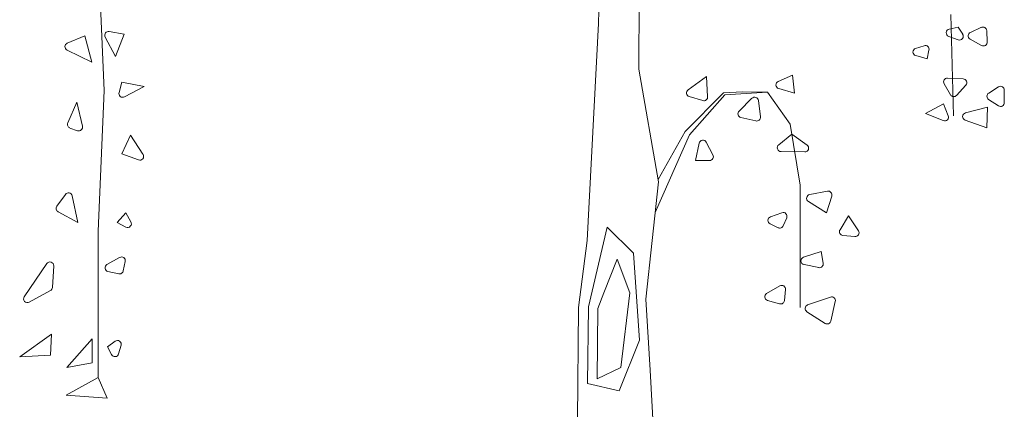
# Model space of a CAD drawing. Header units: millimetres. Extents: x 6315 to 14770, y 92 to 1587.
# Tile 10 of 12: x 6969 to 7004, y 544 to 558. Entities that reach past the tile are written whole.
import ezdxf

# ---------------------------------------------------------------- set-up
doc = ezdxf.new("R2010")
doc.units = ezdxf.units.MM
doc.layers.add('树草', color=3, linetype='Continuous', lineweight=13)

msp = doc.modelspace()

# ---------------------------------------------------------------- linework, layer by layer
at = {"layer": '树草'}
for p, q in [((6989.761, 557.656), (6989.885, 563.045)), ((6991.187, 556.036), (6991.219, 560.884)), ((6972.021, 560.27), (6972.229, 555.284)), ((7002.253, 557.975), (7002.341, 554.378)), ((6989.359, 549.966), (6989.761, 557.656)), ((7002.192, 557.458), (7002.507, 557.523)), ((7002.507, 557.523), (7002.668, 557.279)), ((7002.941, 557.343), (7003.33, 557.521)), ((6970.924, 556.96), (6971.543, 557.225)), ((6971.543, 557.225), (6971.797, 556.286)), ((6972.636, 556.489), (6972.27, 557.178)), ((6972.413, 557.374), (6972.941, 557.276)), ((6972.941, 557.276), (6972.636, 556.489)), ((7002.509, 557.079), (7002.173, 557.2)), ((7003.52, 557.405), (7003.539, 557.001)), ((7001.301, 556.87), (7001, 556.774)), ((7003.34, 556.877), (7002.932, 557.103)), ((6971.797, 556.286), (6970.918, 556.715)), ((7001.003, 556.517), (7001.404, 556.4)), ((7001.404, 556.4), (7001.473, 556.713)), ((6991.883, 552.042), (6991.187, 556.036)), ((6993.581, 555.778), (6992.934, 555.307)), ((6993.627, 555.062), (6993.581, 555.778)), ((6996.129, 555.605), (6996.634, 555.822)), ((6996.634, 555.822), (6996.708, 555.192)), ((7002.133, 555.724), (7002.686, 555.694)), ((6972.759, 555.212), (6972.864, 555.575)), ((6972.864, 555.575), (6973.648, 555.422)), ((6973.648, 555.422), (6972.951, 555.056)), ((7002.234, 555.133), (7002.009, 555.523)), ((7002.778, 555.469), (7002.45, 555.11)), ((7003.59, 555.192), (7003.939, 555.41)), ((6972.229, 555.284), (6972.021, 550.298)), ((6992.833, 553.831), (6994.185, 555.201)), ((6992.974, 555.07), (6993.454, 554.925)), ((6992.989, 553.706), (6994.236, 555.129)), ((6994.185, 555.201), (6994.864, 555.238)), ((6994.236, 555.129), (6995.751, 555.218)), ((6994.864, 555.238), (6995.751, 555.218)), ((6995.751, 555.218), (6996.552, 554.085)), ((6996.708, 555.192), (6996.146, 555.352)), ((7004.144, 555.296), (7004.144, 554.85)), ((6970.941, 554.133), (6971.264, 554.864)), ((6971.264, 554.864), (6971.462, 554.013)), ((6994.743, 554.551), (6995.199, 555.004)), ((6995.428, 554.925), (6995.498, 554.348)), ((7001.354, 554.464), (7001.994, 554.807)), ((7001.994, 554.807), (7002.157, 554.386)), ((7002.767, 554.489), (7003.549, 554.692)), ((7003.549, 554.692), (7003.527, 553.961)), ((7003.936, 554.738), (7003.588, 554.966)), ((6995.334, 554.201), (6994.807, 554.325)), ((7001.982, 554.213), (7001.354, 554.464)), ((6996.552, 554.085), (6996.909, 551.927)), ((7003.527, 553.961), (7002.756, 554.232)), ((6971.286, 553.856), (6971.019, 553.952)), ((6972.864, 553.036), (6973.169, 553.696)), ((6973.169, 553.696), (6973.609, 553.02)), ((6991.767, 550.958), (6992.989, 553.706)), ((6991.867, 552.131), (6992.833, 553.831)), ((6996.147, 553.356), (6996.611, 553.729)), ((6996.611, 553.729), (6997.151, 553.347)), ((6993.199, 552.801), (6993.328, 553.416)), ((6993.579, 553.451), (6993.816, 552.997)), ((6973.45, 552.821), (6972.864, 553.036)), ((6997.071, 553.103), (6996.229, 553.117)), ((6993.697, 552.801), (6993.199, 552.801)), ((6991.438, 547.89), (6991.883, 552.042)), ((6996.909, 551.927), (6996.908, 547.591)), ((6970.555, 551.179), (6970.856, 551.6)), ((6971.097, 551.55), (6971.298, 550.603)), ((6997.245, 551.595), (6997.874, 551.713)), ((6998.027, 551.541), (6997.842, 550.944)), ((6997.842, 550.944), (6997.199, 551.349)), ((6971.298, 550.603), (6970.6, 550.983)), ((6972.695, 550.603), (6972.998, 550.942)), ((6972.998, 550.942), (6973.18, 550.628)), ((6996.261, 550.95), (6995.851, 550.802)), ((6998.625, 550.833), (6998.321, 550.347)), ((6998.972, 550.312), (6998.625, 550.833)), ((6973.001, 550.442), (6972.695, 550.603)), ((6995.838, 550.554), (6996.123, 550.418)), ((6996.304, 550.485), (6996.429, 550.769)), ((6972.021, 550.298), (6972.021, 545.105)), ((6989.397, 547.618), (6990.069, 550.436)), ((6990.069, 550.436), (6990.995, 549.511)), ((6998.423, 550.142), (6998.848, 550.104)), ((6989.049, 547.594), (6989.359, 549.966)), ((6990.995, 549.511), (6991.21, 546.429)), ((6997.028, 549.369), (6997.646, 549.575)), ((6997.646, 549.575), (6997.722, 549.157)), ((6969.4, 547.971), (6970.197, 549.146)), ((6972.331, 549.114), (6972.781, 549.366)), ((6972.978, 549.222), (6972.911, 548.887)), ((6989.941, 548.104), (6990.419, 549.301)), ((6990.419, 549.301), (6990.867, 548.112)), ((6997.563, 549.002), (6997.043, 549.11)), ((6970.443, 549.062), (6970.396, 548.298)), ((6972.751, 548.782), (6972.367, 548.866)), ((6970.326, 548.189), (6969.575, 547.778)), ((6989.732, 547.554), (6989.941, 548.104)), ((6990.867, 548.112), (6990.549, 545.457)), ((6996.189, 548.356), (6995.716, 548.086)), ((6996.349, 547.834), (6996.389, 548.226)), ((6991.586, 545.37), (6991.438, 547.89)), ((6995.747, 547.84), (6996.178, 547.719)), ((6997.171, 547.681), (6997.977, 547.96)), ((6998.152, 547.804), (6997.996, 547.108)), ((6989.008, 543.59), (6989.049, 547.594)), ((6989.369, 544.894), (6989.397, 547.618)), ((6989.707, 545.06), (6989.732, 547.554)), ((6997.792, 547.025), (6997.142, 547.441)), ((6970.368, 546.647), (6969.238, 545.843)), ((6970.329, 545.901), (6970.368, 546.647)), ((6970.904, 545.461), (6971.804, 546.475)), ((6971.804, 546.475), (6971.804, 545.633)), ((6972.625, 546.394), (6972.356, 546.199)), ((6991.21, 546.429), (6990.486, 544.63)), ((6972.356, 546.199), (6972.495, 545.921)), ((6972.745, 545.944), (6972.833, 546.248)), ((6969.238, 545.843), (6970.329, 545.901)), ((6971.804, 545.633), (6970.904, 545.461)), ((6990.549, 545.457), (6989.707, 545.06)), ((6991.734, 542.701), (6991.586, 545.37)), ((6972.021, 545.105), (6970.885, 544.484)), ((6972.341, 544.37), (6972.021, 545.105)), ((6990.486, 544.63), (6989.369, 544.894)), ((6970.885, 544.484), (6972.341, 544.37))]:
    msp.add_line(p, q, dxfattribs=at)
for centre, major_axis, start_param, end_param in [((7002.219, 557.327), (0.095, 0.095), 0.987566, 3.579853), ((7003.386, 557.398), (-0.095, 0.095), 3.974613, 5.92598), ((6972.389, 557.241), (-0.095, 0.095), -0.968704, 1.273315), ((7002.555, 557.205), (-0.095, 0.095), 2.009056, 4.507346), ((7002.997, 557.221), (0.095, 0.095), 1.213591, 3.422221), ((6970.977, 556.836), (0.095, 0.095), 1.190009, 3.472576), ((7001.041, 556.646), (0.095, 0.095), 1.094106, 3.642471), ((7001.342, 556.742), (-0.095, 0.095), 3.70816, 5.806495), ((7003.405, 556.995), (-0.095, 0.095), 1.851425, 3.974613), ((7002.126, 555.59), (-0.095, 0.095), -0.840853, 1.308413), ((6996.182, 555.481), (0.095, 0.095), 1.192088, 3.648895), ((7002.679, 555.56), (-0.095, 0.095), 3.187135, 5.442333), ((7004.01, 555.296), (-0.095, 0.095), 3.926991, 6.056037), ((6972.888, 555.175), (0.095, 0.095), 2.073617, 4.410122), ((6993.013, 555.198), (0.095, 0.095), 1.414834, 3.634291), ((6993.493, 555.053), (-0.095, 0.095), 2.063495, 3.99147), ((6995.294, 554.909), (0.095, 0.095), 5.619268, 7.849802), ((7002.351, 555.2), (-0.095, 0.095), 1.308413, 3.187135), ((7003.662, 555.078), (-0.095, 0.095), -0.227148, 1.775796), ((7004.01, 554.85), (-0.095, 0.095), 1.775796, 3.926991), ((6994.837, 554.456), (-0.095, 0.095), -0.00418, 2.125279), ((6995.365, 554.332), (0.095, 0.095), 3.696075, 5.619268), ((7002.032, 554.338), (-0.095, 0.095), 1.975954, 4.296581), ((7002.801, 554.359), (0.095, 0.095), 1.039656, 3.588772), ((6971.064, 554.079), (0.095, 0.095), 1.940419, 3.581677), ((6971.331, 553.983), (-0.095, 0.095), 2.010881, 4.155657), ((6993.46, 553.389), (-0.095, 0.095), 4.408702, 6.862435), ((6996.231, 553.252), (-0.095, 0.095), -0.108924, 2.339261), ((6997.073, 553.237), (-0.095, 0.095), 2.339261, 4.882083), ((6973.497, 552.947), (-0.095, 0.095), 2.003454, 4.503715), ((6993.697, 552.935), (-0.095, 0.095), 2.356194, 4.408702), ((6970.965, 551.522), (-0.095, 0.095), 4.136173, 6.447969), ((6997.27, 551.463), (-0.095, 0.095), -0.598963, 1.794953), ((6997.899, 551.581), (-0.095, 0.095), 3.625857, 5.684223), ((6970.664, 551.101), (0.095, 0.095), 1.73558, 3.427968), ((6996.306, 550.823), (0.095, 0.095), 5.082998, 7.414876), ((6973.063, 550.561), (-0.095, 0.095), 1.87204, 4.452124), ((6995.897, 550.675), (-0.095, 0.095), -0.439105, 1.908974), ((6996.181, 550.539), (-0.095, 0.095), 1.908974, 3.512202), ((6998.435, 550.276), (-0.095, 0.095), 0.226452, 2.265605), ((6998.86, 550.238), (-0.095, 0.095), 2.265605, 4.515347), ((6970.309, 549.07), (-0.095, 0.095), 3.865267, 6.472026), ((6972.396, 548.997), (-0.095, 0.095), -0.276479, 2.141055), ((6972.847, 549.248), (0.095, 0.095), 5.300245, 7.577502), ((6997.07, 549.242), (0.095, 0.095), 1.106919, 3.720822), ((6997.59, 549.133), (0.095, 0.095), 3.720822, 5.677779), ((6972.779, 548.913), (-0.095, 0.095), 2.141055, 3.729449), ((6970.261, 548.307), (0.095, 0.095), 4.428051, 5.436064), ((6995.783, 547.97), (0.095, 0.095), 1.304211, 3.653024), ((6996.255, 548.239), (0.095, 0.095), 5.394623, 7.587396), ((6969.511, 547.896), (0.095, 0.095), 1.759637, 4.428051), ((6996.215, 547.848), (0.095, 0.095), 3.653024, 5.394623), ((6998.021, 547.833), (-0.095, 0.095), 3.705509, 5.830602), ((6997.215, 547.554), (0.095, 0.095), 1.118214, 3.35754), ((6997.865, 547.138), (0.095, 0.095), 3.35754, 5.276306), ((6972.704, 546.285), (0.095, 0.095), 5.215808, 7.697017), ((6972.616, 545.981), (-0.095, 0.095), 1.249347, 3.645012)]:
    msp.add_ellipse(centre, major_axis=major_axis, ratio=1, start_param=start_param, end_param=end_param, dxfattribs=at)

doc.saveas('drawing.dxf')
